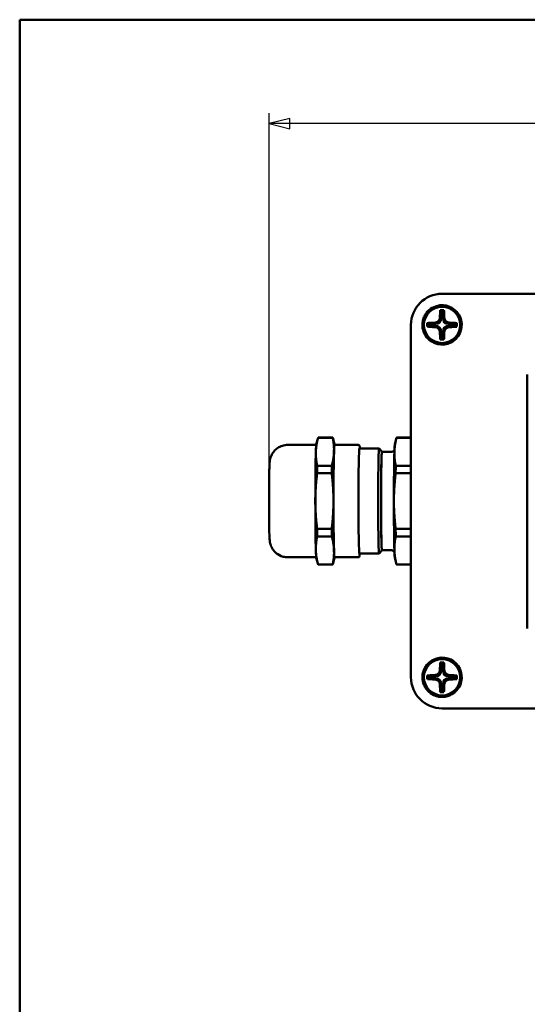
# Model space of a CAD drawing. Header units: millimetres. Extents: x 20 to 574, y 18 to 400.
# Tile 2 of 16: x 20 to 118, y 210 to 400. Entities that reach past the tile are written whole.
import ezdxf

# ---------------------------------------------------------------- set-up
doc = ezdxf.new("R2010")
doc.units = ezdxf.units.MM
doc.header["$LTSCALE"] = 2
for name, color, linetype, lineweight in [('Border (ISO)', 7, 'Continuous', 50), ('Dimension (ISO)', 7, 'Continuous', 25), ('Visible (ISO)', 7, 'Continuous', 50)]:
    doc.layers.add(name, color=color, linetype=linetype, lineweight=lineweight)
doc.styles.add('Note Text (ISO)', font='tahoma.ttf')
doc.dimstyles.new('Default (ISO)', dxfattribs={"dimscale": 2, "dimtxt": 2.2, "dimasz": 2, "dimexe": 1, "dimexo": 1, "dimgap": 0.762, "dimtad": 1, "dimdec": 1, "dimrnd": 1e-08, "dimtxsty": 'Note Text (ISO)', "dimblk": 'Filled-1', "dimcen": 0.09, "dimdle": 10, "dimclrd": 256, "dimclre": 256, "dimclrt": 256, "dimadec": 0, "dimazin": 0, "dimtfac": 0.863636, "dimtdec": 0, "dimtmove": 0, "dimatfit": 3, "dimfxl": 1, "dimtolj": 1, "dimlwd": -1, "dimlwe": -1, "dimarcsym": 0})

# ---------------------------------------------------------------- blocks, each defined once
blk = doc.blocks.new('Borders Border')
at = {"layer": 'Border (ISO)'}
for p, q in [((10, 200), (287, 200)), ((10, 10), (10, 200))]:
    blk.add_line(p, q, dxfattribs=at)
blk = doc.blocks.new('Filled-1')
at = {"color": 0}
for p, q in [((0, 0), (-1, 0.25)), ((-1, 0.25), (-1, -0.25)), ((-1, 0), (0, 0)), ((-1, -0.25), (0, 0))]:
    blk.add_line(p, q, dxfattribs=at)
at = {"color": 0, "flags": 128}
blk.add_lwpolyline([(-1, -0.25), (0, 0), (-1, 0.25), (-1, -0.25)], dxfattribs=at)
at = {"color": 0}
blk.add_solid([(-1, -0.25), (0, 0), (-1, 0.25), (-1, -0.25)], dxfattribs=at)
blk = doc.blocks.new('*D7')
at = {"layer": 'Defpoints', "color": 0, "transparency": 16777216}
for p in [(68.09, 379.94), (220.47, 341.11), (68.09, 307.11)]:
    blk.add_point(p, dxfattribs=at)
at = {"layer": 'Dimension (ISO)', "transparency": 16777216}
for p, q in [((68.09, 309.11), (68.09, 381.94)), ((220.47, 343.11), (220.47, 381.94)), ((216.47, 379.94), (72.09, 379.94))]:
    blk.add_line(p, q, dxfattribs=at)
at = {"layer": 'Dimension (ISO)', "transparency": 16777216, "xscale": 4, "yscale": 4, "zscale": 4, "rotation": 180}
blk.add_blockref('Filled-1', (68.09, 379.94), dxfattribs=at)
at = {"layer": 'Dimension (ISO)', "transparency": 16777216, "xscale": 4, "yscale": 4, "zscale": 4}
blk.add_blockref('Filled-1', (220.47, 379.94), dxfattribs=at)
at = {"layer": 'Dimension (ISO)', "transparency": 16777216, "insert": (139.79, 386.05), "char_height": 4.4, "attachment_point": 1, "style": 'Note Text (ISO)'}
blk.add_mtext('\\A1;152', dxfattribs=at)

msp = doc.modelspace()

# ---------------------------------------------------------------- linework, layer by layer
at = {"layer": 'Visible (ISO)'}
for p, q in [((214.47, 347.11), (101.46, 347.11)), ((101.12, 343.95), (101.28, 343.8)), ((101.81, 343.95), (101.66, 343.8)), ((101.66, 343.8), (101.28, 343.8)), ((101.28, 343.8), (101.28, 342.29)), ((101.66, 342.29), (101.66, 343.8)), ((95.47, 341.11), (95.47, 273.1)), ((98.62, 341.45), (98.78, 341.3)), ((98.62, 340.76), (98.78, 340.91)), ((100.28, 341.3), (98.78, 341.3)), ((98.78, 341.3), (98.78, 340.91)), ((98.78, 340.91), (100.28, 340.91)), ((104.16, 341.3), (102.65, 341.3)), ((102.65, 340.91), (104.16, 340.91)), ((104.31, 341.45), (104.16, 341.3)), ((104.16, 340.91), (104.16, 341.3)), ((104.31, 340.76), (104.16, 340.91)), ((101.12, 338.26), (101.28, 338.41)), ((101.28, 339.92), (101.28, 338.41)), ((101.28, 338.41), (101.66, 338.41)), ((101.66, 338.41), (101.66, 339.92)), ((101.81, 338.26), (101.66, 338.41)), ((117.9, 331.54), (117.9, 282.54)), ((77.21, 318.08), (77.54, 319.33)), ((77.54, 319.33), (80.37, 319.33)), ((77.56, 319.36), (80.39, 319.36)), ((80.73, 318.08), (80.4, 319.33)), ((92.36, 318.08), (92.69, 319.33)), ((95.47, 319.33), (92.69, 319.33)), ((95.47, 319.36), (92.71, 319.36)), ((71.72, 317.96), (77.19, 317.96)), ((80.72, 317.96), (85.32, 317.96)), ((89.32, 317.26), (85.52, 317.26)), ((89.88, 316.6), (89.33, 317.26)), ((91.67, 316.59), (89.87, 316.59)), ((80.2, 313.94), (77.37, 313.94)), ((95.47, 313.94), (92.52, 313.94)), ((77.36, 312.5), (80.19, 312.5)), ((95.47, 312.5), (92.51, 312.5)), ((80.19, 301.72), (77.36, 301.72)), ((77.37, 300.28), (80.2, 300.28)), ((95.47, 301.72), (92.51, 301.72)), ((95.47, 300.28), (92.52, 300.28)), ((89.32, 296.96), (85.52, 296.96)), ((89.88, 297.61), (89.33, 296.96)), ((91.67, 297.63), (89.87, 297.63)), ((71.72, 296.26), (77.19, 296.26)), ((77.21, 296.13), (77.54, 294.89)), ((80.37, 294.89), (77.54, 294.89)), ((77.56, 294.86), (80.39, 294.86)), ((80.73, 296.13), (80.4, 294.89)), ((80.72, 296.26), (85.32, 296.26)), ((92.36, 296.13), (92.69, 294.89)), ((95.47, 294.89), (92.69, 294.89)), ((95.47, 294.86), (92.71, 294.86)), ((101.12, 275.95), (101.28, 275.8)), ((101.66, 275.8), (101.28, 275.8)), ((101.28, 275.8), (101.28, 274.29)), ((101.81, 275.95), (101.66, 275.8)), ((101.66, 274.29), (101.66, 275.8)), ((98.62, 273.45), (98.78, 273.3)), ((98.62, 272.76), (98.78, 272.91)), ((100.28, 273.3), (98.78, 273.3)), ((98.78, 273.3), (98.78, 272.91)), ((98.78, 272.91), (100.28, 272.91)), ((101.28, 271.92), (101.28, 270.41)), ((101.66, 270.41), (101.66, 271.92)), ((104.16, 273.3), (102.65, 273.3)), ((102.65, 272.91), (104.16, 272.91)), ((104.31, 273.45), (104.16, 273.3)), ((104.16, 272.91), (104.16, 273.3)), ((104.31, 272.76), (104.16, 272.91)), ((101.12, 270.26), (101.28, 270.41)), ((101.28, 270.41), (101.66, 270.41)), ((101.81, 270.26), (101.66, 270.41)), ((101.46, 267.11), (214.47, 267.11))]:
    msp.add_line(p, q, dxfattribs=at)
for centre, radius in [((101.47, 341.11), 3.6), ((101.47, 341.11), 3.5), ((101.47, 273.11), 3.6), ((101.47, 273.11), 3.5)]:
    msp.add_circle(centre, radius, dxfattribs=at)
for centre, radius, start, end in [((101.47, 341.11), 5.5, 97.4602, 97.4698), ((101.47, 341.11), 3.8, 200.2313, 69.7687), ((101.47, 341.11), 5.5, 172.5302, 172.5395), ((101.47, 273.11), 3.8, 290.2313, 159.7687), ((101.47, 273.11), 5.5, 187.4605, 187.4698), ((101.47, 273.11), 5.5, 262.5302, 262.5398)]:
    msp.add_arc(centre, radius, start, end, dxfattribs=at)
for centre, major_axis, ratio, start_param, end_param in [((101.47, 341.1), (-4.25, 4.25), 0.998891, 5.498342, 7.068029), ((101.27, 341.11), (0, -3.49), 0.071722, 3.761625, 4.293972), ((100.27, 342.31), (0.718, -0.718), 0.985257, 5.505213, 7.061157), ((102.67, 342.31), (-0.718, -0.718), 0.985257, 5.505213, 7.061157), ((101.47, 341.1), (-3.16, 2.1), 0.999881, 0.586718, 0.700706), ((98.78, 341.11), (0, -2.24), 0.071726, 4.558042, 4.866743), ((101.47, 340.91), (3.49, 0), 0.071722, 3.761625, 4.293972), ((100.27, 339.91), (0.718, 0.718), 0.985257, 5.505213, 7.061157), ((102.67, 339.91), (-0.718, 0.718), 0.985257, 5.505213, 7.061157), ((101.47, 341.31), (3.49, 0), 0.071722, 0.620032, 1.15238), ((104.15, 341.11), (0, -2.24), 0.071726, 1.416449, 1.72515), ((101.47, 338.42), (2.24, 0), 0.071726, 4.558042, 4.866743), ((101.67, 341.11), (0, -3.49), 0.071722, 0.620032, 1.15238), ((77.56, 307.11), (0, 12.25), 0.01829, 0, 0.067912), ((80.39, 307.11), (0, 12.25), 0.01829, 6.215273, 6.351098), ((92.71, 307.11), (0, 12.25), 0.01829, 0, 0.067912), ((77.22, 307.11), (0, 11), 0.01829, 0.068322, 0.523599), ((80.72, 307.11), (0, 10.85), 0.01829, 0, 3.141593), ((80.72, 307.11), (0, 11), 0.01829, 6.117852, 6.806784), ((89.32, 307.11), (0, 10.15), 0.01829, 6.261383, 9.44658), ((92.37, 307.11), (0, 11), 0.01829, 0.068322, 0.523599), ((77.22, 307.11), (0, -11), 0.01829, 3.665191, 4.712389), ((80.72, 307.11), (0, 11), 0.01829, 0.523599, 1.570796), ((85.52, 307.11), (0, -10.15), 0.01829, 3.141593, 6.283185), ((89.87, 307.11), (0, -9.5), 0.01829, 3.0814, 6.343378), ((89.87, 307.11), (0, 9.48), 0.01829, 0, 3.141593), ((92.37, 307.11), (0, -11), 0.01829, 3.665191, 4.712389), ((77.56, 307.11), (0, 12.25), 0.01829, 0.979285, 1.11511), ((80.39, 307.11), (0, -12.25), 0.01829, 4.120878, 4.256703), ((92.71, 307.11), (0, 12.25), 0.01829, 0.979285, 1.11511), ((77.22, 307.11), (0, -11), 0.01829, 4.712389, 5.759587), ((80.72, 307.11), (0, 11), 0.01829, 1.570796, 2.617994), ((92.37, 307.11), (0, -11), 0.01829, 4.712389, 5.759587), ((77.56, 307.11), (0, 12.25), 0.01829, 2.026483, 2.162308), ((80.39, 307.11), (0, -12.25), 0.01829, 5.168075, 5.3039), ((92.71, 307.11), (0, 12.25), 0.01829, 2.026483, 2.162308), ((77.22, 307.11), (0, -11), 0.01829, 5.759587, 6.214863), ((80.72, 307.11), (0, -11), 0.01829, 5.759587, 6.448518), ((92.37, 307.11), (0, -11), 0.01829, 5.759587, 6.214863), ((77.56, 307.11), (0, -12.25), 0.01829, 6.215273, 6.283185), ((80.39, 307.11), (0, -12.25), 0.01829, 6.215273, 6.351098), ((92.71, 307.11), (0, -12.25), 0.01829, 6.215273, 6.283185), ((101.27, 273.11), (0, -3.49), 0.071722, 3.761625, 4.293972), ((100.27, 274.31), (0.718, -0.718), 0.985257, 5.505213, 7.061157), ((102.67, 274.31), (-0.718, -0.718), 0.985257, 5.505213, 7.061157), ((101.47, 273.11), (-4.25, -4.25), 0.998891, 5.498342, 7.068029), ((101.47, 273.11), (3.16, 2.1), 0.999881, 2.440887, 2.554875), ((98.78, 273.11), (0, -2.24), 0.071726, 4.558042, 4.866743), ((101.47, 272.91), (3.49, 0), 0.071722, 3.761625, 4.293972), ((100.27, 271.91), (0.718, 0.718), 0.985257, 5.505213, 7.061157), ((102.67, 271.91), (-0.718, 0.718), 0.985257, 5.505213, 7.061157), ((101.47, 273.31), (3.49, 0), 0.071722, 0.620032, 1.15238), ((104.15, 273.11), (0, -2.24), 0.071726, 1.416449, 1.72515), ((101.47, 270.42), (2.24, 0), 0.071726, 4.558042, 4.866743), ((101.67, 273.11), (0, -3.49), 0.071722, 0.620032, 1.15238)]:
    msp.add_ellipse(centre, major_axis=major_axis, ratio=ratio, start_param=start_param, end_param=end_param, dxfattribs=at)
for points, knots in [([(97.67, 341.11), (97.67, 341.39), (97.7, 341.67), (97.83, 342.24), (97.93, 342.51), (98.27, 343.22), (98.57, 343.61), (99.31, 344.27), (99.73, 344.52), (100.47, 344.78), (100.76, 344.85), (101.33, 344.91), (101.62, 344.91), (101.9, 344.88)], [-0.6412234, -0.6412234, -0.6412234, -0.6412234, -0.5559853, -0.5559853, -0.4687409, -0.4687409, -0.320612, -0.320612, -0.173165, -0.173165, -0.085434, -0.085434, 0, 0, 0, 0]), ([(101.47, 343.95), (101.41, 343.95), (101.35, 343.95), (101.24, 343.95), (101.18, 343.95), (101.12, 343.95)], [-0.03442222, -0.03442222, -0.03442222, -0.03442222, -0.01721162, -0.01721162, -0.000001, -0.000001, -0.000001, -0.000001]), ([(101.81, 343.95), (101.75, 343.95), (101.7, 343.95), (101.58, 343.95), (101.53, 343.95), (101.47, 343.95)], [-0.03442267, -0.03442267, -0.03442267, -0.03442267, -0.01721182, -0.01721182, -0.000001, -0.000001, -0.000001, -0.000001]), ([(101.9, 342.53), (101.89, 342.8), (101.88, 343.07), (101.85, 343.54), (101.83, 343.76), (101.81, 343.95)], [-0.1581917, -0.1581917, -0.1581917, -0.1581917, -0.074665, -0.074665, -0.000001, -0.000001, -0.000001, -0.000001]), ([(101.9, 344.88), (102.15, 344.85), (102.4, 344.8), (102.69, 344.71), (102.73, 344.69), (102.78, 344.67)], [1.52775982, 1.52775982, 1.52775982, 1.52775982, 1.59869753, 1.59869753, 1.61306512, 1.61306512, 1.61306512, 1.61306512]), ([(101.04, 342.53), (101.04, 342.49), (101.04, 342.45), (101.02, 342.32), (100.99, 342.24), (100.93, 342.1), (100.9, 342.05), (100.84, 341.95), (100.8, 341.9), (100.72, 341.82), (100.68, 341.78), (100.59, 341.71), (100.54, 341.68), (100.42, 341.62), (100.35, 341.59), (100.21, 341.55), (100.13, 341.54), (100.05, 341.53)], [0.3946744, 0.3946744, 0.3946744, 0.3946744, 0.4068279, 0.4068279, 0.4337931, 0.4337931, 0.4525599, 0.4525599, 0.4695966, 0.4695966, 0.4865097, 0.4865097, 0.5042236, 0.5042236, 0.5265419, 0.5265419, 0.5511508, 0.5511508, 0.5511508, 0.5511508]), ([(102.89, 341.53), (102.85, 341.54), (102.81, 341.54), (102.68, 341.56), (102.6, 341.58), (102.46, 341.64), (102.41, 341.67), (102.31, 341.74), (102.26, 341.78), (102.18, 341.85), (102.14, 341.89), (102.07, 341.99), (102.04, 342.04), (101.98, 342.15), (101.95, 342.22), (101.91, 342.37), (101.9, 342.45), (101.9, 342.53)], [0.3946744, 0.3946744, 0.3946744, 0.3946744, 0.4068279, 0.4068279, 0.4337931, 0.4337931, 0.4525599, 0.4525599, 0.4695966, 0.4695966, 0.4865097, 0.4865097, 0.5042236, 0.5042236, 0.5265419, 0.5265419, 0.5511508, 0.5511508, 0.5511508, 0.5511508]), ([(97.9, 339.79), (97.88, 339.84), (97.87, 339.89), (97.77, 340.18), (97.72, 340.43), (97.69, 340.68)], [1.35795464, 1.35795464, 1.35795464, 1.35795464, 1.37232223, 1.37232223, 1.44327818, 1.44327818, 1.44327818, 1.44327818]), ([(100.05, 341.53), (99.78, 341.53), (99.51, 341.51), (99.03, 341.49), (98.82, 341.47), (98.62, 341.45)], [-0.1581917, -0.1581917, -0.1581917, -0.1581917, -0.074665, -0.074665, -0.000001, -0.000001, -0.000001, -0.000001]), ([(100.05, 340.68), (100.09, 340.68), (100.13, 340.68), (100.25, 340.66), (100.34, 340.63), (100.48, 340.57), (100.53, 340.54), (100.63, 340.48), (100.67, 340.44), (100.76, 340.36), (100.79, 340.32), (100.86, 340.23), (100.9, 340.18), (100.96, 340.06), (100.99, 339.99), (101.03, 339.85), (101.04, 339.77), (101.04, 339.69)], [0.3946744, 0.3946744, 0.3946744, 0.3946744, 0.4068279, 0.4068279, 0.4337931, 0.4337931, 0.4525599, 0.4525599, 0.4695966, 0.4695966, 0.4865097, 0.4865097, 0.5042236, 0.5042236, 0.5265419, 0.5265419, 0.5511508, 0.5511508, 0.5511508, 0.5511508]), ([(101.9, 339.69), (101.9, 339.73), (101.9, 339.77), (101.92, 339.89), (101.94, 339.98), (102, 340.12), (102.03, 340.17), (102.1, 340.27), (102.14, 340.31), (102.21, 340.4), (102.26, 340.43), (102.35, 340.5), (102.4, 340.54), (102.51, 340.6), (102.58, 340.62), (102.73, 340.67), (102.81, 340.68), (102.89, 340.68)], [0.3946744, 0.3946744, 0.3946744, 0.3946744, 0.4068279, 0.4068279, 0.4337931, 0.4337931, 0.4525599, 0.4525599, 0.4695966, 0.4695966, 0.4865097, 0.4865097, 0.5042236, 0.5042236, 0.5265419, 0.5265419, 0.5511508, 0.5511508, 0.5511508, 0.5511508]), ([(102.89, 340.68), (103.16, 340.69), (103.43, 340.7), (103.9, 340.73), (104.12, 340.74), (104.31, 340.76)], [-0.1581917, -0.1581917, -0.1581917, -0.1581917, -0.074665, -0.074665, -0.000001, -0.000001, -0.000001, -0.000001]), ([(101.04, 339.69), (101.05, 339.42), (101.06, 339.15), (101.09, 338.67), (101.1, 338.46), (101.12, 338.26)], [-0.1581917, -0.1581917, -0.1581917, -0.1581917, -0.074665, -0.074665, -0.000001, -0.000001, -0.000001, -0.000001]), ([(71.72, 317.96), (71.35, 317.96), (70.98, 317.89), (70.3, 317.68), (70, 317.52), (69.46, 317.15), (69.25, 316.94), (68.85, 316.49), (68.73, 316.28), (68.48, 315.82), (68.43, 315.65), (68.33, 315.36), (68.31, 315.26), (68.27, 315.08), (68.26, 315.01), (68.23, 314.86), (68.23, 314.79), (68.2, 314.55), (68.19, 314.43), (68.17, 313.96), (68.16, 313.59), (68.13, 312.59), (68.12, 311.96), (68.1, 310.58), (68.1, 309.84), (68.09, 308.29), (68.09, 307.48), (68.09, 305.89), (68.09, 305.1), (68.1, 303.61), (68.11, 302.91), (68.13, 301.67), (68.14, 301.13), (68.17, 300.21), (68.18, 299.92), (68.22, 299.47), (68.23, 299.42), (68.24, 299.3), (68.25, 299.23), (68.29, 299.06), (68.31, 298.95), (68.42, 298.59), (68.46, 298.4), (68.77, 297.87), (68.88, 297.69), (69.19, 297.33), (69.34, 297.18), (69.84, 296.78), (70.26, 296.53), (71.09, 296.3), (71.41, 296.26), (71.72, 296.26)], [1.047198, 1.047198, 1.047198, 1.047198, 1.053055, 1.053055, 1.059511, 1.059511, 1.068004, 1.068004, 1.081223, 1.081223, 1.103756, 1.103756, 1.131408, 1.131408, 1.163327, 1.163327, 1.215308, 1.215308, 1.368215, 1.368215, 1.682374, 1.682374, 2.025409, 2.025409, 2.351854, 2.351854, 2.675173, 2.675173, 2.997982, 2.997982, 3.321945, 3.321945, 3.650979, 3.650979, 4.010305, 4.010305, 4.054926, 4.054926, 4.091653, 4.091653, 4.129352, 4.129352, 4.157095, 4.157095, 4.167613, 4.167613, 4.174347, 4.174347, 4.183821, 4.183821, 4.18879, 4.18879, 4.18879, 4.18879]), ([(85.58, 317.26), (85.56, 317.56), (85.63, 317.61), (85.5, 317.86), (85.49, 317.88), (85.44, 317.92), (85.41, 317.94), (85.36, 317.95), (85.34, 317.96), (85.32, 317.96)], [7.0192433, 7.0192433, 7.0192433, 7.0192433, 7.296414, 7.296414, 7.3131682, 7.3131682, 7.3253846, 7.3253846, 7.3303829, 7.3303829, 7.3303829, 7.3303829]), ([(91.67, 316.59), (91.75, 316.59), (91.82, 316.6), (91.96, 316.65), (92.02, 316.68), (92.13, 316.75), (92.17, 316.79), (92.23, 316.87), (92.25, 316.9), (92.27, 316.94), (92.28, 316.94), (92.28, 316.95)], [1.04719755, 1.04719755, 1.04719755, 1.04719755, 1.05325562, 1.05325562, 1.05991112, 1.05991112, 1.06819749, 1.06819749, 1.07819646, 1.07819646, 1.0811595, 1.0811595, 1.0811595, 1.0811595]), ([(85.32, 296.26), (85.35, 296.26), (85.38, 296.26), (85.43, 296.29), (85.45, 296.3), (85.48, 296.33), (85.49, 296.34), (85.51, 296.38), (85.52, 296.39), (85.54, 296.47), (85.54, 296.52), (85.56, 296.68), (85.57, 296.8), (85.58, 296.96)], [4.1887902, 4.1887902, 4.1887902, 4.1887902, 4.19689, 4.19689, 4.2058134, 4.2058134, 4.2179197, 4.2179197, 4.2424035, 4.2424035, 4.3600406, 4.3600406, 4.4999298, 4.4999298, 4.4999298, 4.4999298]), ([(92.28, 297.27), (92.27, 297.29), (92.26, 297.31), (92.21, 297.37), (92.17, 297.42), (92.06, 297.51), (91.99, 297.56), (91.83, 297.61), (91.75, 297.63), (91.67, 297.63)], [4.15482826, 4.15482826, 4.15482826, 4.15482826, 4.16310213, 4.16310213, 4.17381832, 4.17381832, 4.18267448, 4.18267448, 4.1887902, 4.1887902, 4.1887902, 4.1887902]), ([(101.47, 275.95), (101.41, 275.95), (101.35, 275.95), (101.24, 275.95), (101.18, 275.95), (101.12, 275.95)], [-0.03442222, -0.03442222, -0.03442222, -0.03442222, -0.01721162, -0.01721162, -0.000001, -0.000001, -0.000001, -0.000001]), ([(101.81, 275.95), (101.75, 275.95), (101.7, 275.95), (101.58, 275.95), (101.53, 275.95), (101.47, 275.95)], [-0.03442267, -0.03442267, -0.03442267, -0.03442267, -0.01721182, -0.01721182, -0.000001, -0.000001, -0.000001, -0.000001]), ([(101.9, 274.53), (101.89, 274.8), (101.88, 275.07), (101.85, 275.54), (101.83, 275.76), (101.81, 275.95)], [-0.1581917, -0.1581917, -0.1581917, -0.1581917, -0.074665, -0.074665, -0.000001, -0.000001, -0.000001, -0.000001]), ([(97.69, 273.54), (97.72, 273.79), (97.77, 274.04), (97.87, 274.33), (97.88, 274.37), (97.9, 274.42)], [1.52774158, 1.52774158, 1.52774158, 1.52774158, 1.59869753, 1.59869753, 1.61306512, 1.61306512, 1.61306512, 1.61306512]), ([(101.04, 274.53), (101.04, 274.49), (101.04, 274.45), (101.02, 274.32), (100.99, 274.24), (100.93, 274.1), (100.9, 274.05), (100.84, 273.95), (100.8, 273.9), (100.72, 273.82), (100.68, 273.78), (100.59, 273.71), (100.54, 273.68), (100.42, 273.62), (100.35, 273.59), (100.21, 273.55), (100.13, 273.54), (100.05, 273.53)], [0.3946744, 0.3946744, 0.3946744, 0.3946744, 0.4068279, 0.4068279, 0.4337931, 0.4337931, 0.4525599, 0.4525599, 0.4695966, 0.4695966, 0.4865097, 0.4865097, 0.5042236, 0.5042236, 0.5265419, 0.5265419, 0.5511508, 0.5511508, 0.5511508, 0.5511508]), ([(102.89, 273.53), (102.85, 273.54), (102.81, 273.54), (102.68, 273.56), (102.6, 273.58), (102.46, 273.64), (102.41, 273.67), (102.31, 273.74), (102.26, 273.78), (102.18, 273.85), (102.14, 273.89), (102.07, 273.99), (102.04, 274.04), (101.98, 274.15), (101.95, 274.22), (101.91, 274.37), (101.9, 274.45), (101.9, 274.53)], [0.3946744, 0.3946744, 0.3946744, 0.3946744, 0.4068279, 0.4068279, 0.4337931, 0.4337931, 0.4525599, 0.4525599, 0.4695966, 0.4695966, 0.4865097, 0.4865097, 0.5042236, 0.5042236, 0.5265419, 0.5265419, 0.5511508, 0.5511508, 0.5511508, 0.5511508]), ([(101.9, 269.33), (101.62, 269.3), (101.33, 269.3), (100.76, 269.36), (100.47, 269.43), (99.73, 269.69), (99.31, 269.95), (98.57, 270.6), (98.27, 271), (97.93, 271.7), (97.83, 271.98), (97.7, 272.54), (97.67, 272.82), (97.67, 273.11)], [-0.6412738, -0.6412738, -0.6412738, -0.6412738, -0.5558337, -0.5558337, -0.4680963, -0.4680963, -0.320638, -0.320638, -0.1724977, -0.1724977, -0.0852461, -0.0852461, -0.000001, -0.000001, -0.000001, -0.000001]), ([(100.05, 273.53), (99.78, 273.53), (99.51, 273.51), (99.03, 273.49), (98.82, 273.47), (98.62, 273.45)], [-0.1581917, -0.1581917, -0.1581917, -0.1581917, -0.074665, -0.074665, -0.000001, -0.000001, -0.000001, -0.000001]), ([(100.05, 272.68), (100.09, 272.68), (100.13, 272.68), (100.25, 272.66), (100.34, 272.63), (100.48, 272.57), (100.53, 272.54), (100.63, 272.48), (100.67, 272.44), (100.76, 272.36), (100.79, 272.32), (100.86, 272.23), (100.9, 272.18), (100.96, 272.06), (100.99, 271.99), (101.03, 271.85), (101.04, 271.77), (101.04, 271.69)], [0.3946744, 0.3946744, 0.3946744, 0.3946744, 0.4068279, 0.4068279, 0.4337931, 0.4337931, 0.4525599, 0.4525599, 0.4695966, 0.4695966, 0.4865097, 0.4865097, 0.5042236, 0.5042236, 0.5265419, 0.5265419, 0.5511508, 0.5511508, 0.5511508, 0.5511508]), ([(101.9, 271.69), (101.9, 271.73), (101.9, 271.77), (101.92, 271.89), (101.94, 271.98), (102, 272.12), (102.03, 272.17), (102.1, 272.27), (102.14, 272.31), (102.21, 272.4), (102.26, 272.43), (102.35, 272.5), (102.4, 272.54), (102.51, 272.6), (102.58, 272.62), (102.73, 272.67), (102.81, 272.68), (102.89, 272.68)], [0.3946744, 0.3946744, 0.3946744, 0.3946744, 0.4068279, 0.4068279, 0.4337931, 0.4337931, 0.4525599, 0.4525599, 0.4695966, 0.4695966, 0.4865097, 0.4865097, 0.5042236, 0.5042236, 0.5265419, 0.5265419, 0.5511508, 0.5511508, 0.5511508, 0.5511508]), ([(102.89, 272.68), (103.16, 272.69), (103.43, 272.7), (103.9, 272.73), (104.12, 272.74), (104.31, 272.76)], [-0.1581917, -0.1581917, -0.1581917, -0.1581917, -0.074665, -0.074665, -0.000001, -0.000001, -0.000001, -0.000001]), ([(101.04, 271.69), (101.05, 271.42), (101.06, 271.15), (101.09, 270.67), (101.1, 270.46), (101.12, 270.26)], [-0.1581917, -0.1581917, -0.1581917, -0.1581917, -0.074665, -0.074665, -0.000001, -0.000001, -0.000001, -0.000001]), ([(102.78, 269.54), (102.73, 269.52), (102.69, 269.51), (102.4, 269.41), (102.15, 269.36), (101.9, 269.33)], [1.35795464, 1.35795464, 1.35795464, 1.35795464, 1.37232223, 1.37232223, 1.44325994, 1.44325994, 1.44325994, 1.44325994])]:
    msp.add_open_spline(points, degree=3, knots=knots, dxfattribs=at)
for points, weights in [([(77.12, 316.63), (77.16, 317.91), (77.54, 319.33)], [1, 1.08574144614, 1.1154562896]), ([(80.37, 319.33), (80.66, 317.91), (80.62, 316.63)], [1.1154562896, 1.08574144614, 1]), ([(80.4, 319.33), (80.4, 319.33), (80.4, 319.33)], [1.11539613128, 1.11542623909, 1.1154562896]), ([(92.27, 316.63), (92.31, 317.91), (92.69, 319.33)], [1, 1.08574144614, 1.1154562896]), ([(77.37, 313.94), (77.08, 315.36), (77.12, 316.63)], [1.1154562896, 1.08574144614, 1]), ([(80.62, 316.63), (80.58, 315.36), (80.2, 313.94)], [1, 1.08574144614, 1.1154562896]), ([(92.52, 313.94), (92.23, 315.36), (92.27, 316.63)], [1.1154562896, 1.08574144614, 1]), ([(77.02, 307.11), (77.02, 309.66), (77.36, 312.5)], [1, 1.08574144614, 1.1154562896]), ([(80.19, 312.5), (80.52, 309.66), (80.52, 307.11)], [1.1154562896, 1.08574144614, 1]), ([(92.17, 307.11), (92.17, 309.66), (92.51, 312.5)], [1, 1.08574144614, 1.1154562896]), ([(77.36, 301.72), (77.02, 304.56), (77.02, 307.11)], [1.1154562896, 1.08574144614, 1]), ([(80.52, 307.11), (80.52, 304.56), (80.19, 301.72)], [1, 1.08574144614, 1.1154562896]), ([(92.51, 301.72), (92.17, 304.56), (92.17, 307.11)], [1.1154562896, 1.08574144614, 1]), ([(77.12, 297.58), (77.08, 298.86), (77.37, 300.28)], [1, 1.08574144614, 1.1154562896]), ([(80.2, 300.28), (80.58, 298.86), (80.62, 297.58)], [1.1154562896, 1.08574144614, 1]), ([(92.27, 297.58), (92.23, 298.86), (92.52, 300.28)], [1, 1.08574144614, 1.1154562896]), ([(77.54, 294.89), (77.16, 296.31), (77.12, 297.58)], [1.1154562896, 1.08574144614, 1]), ([(80.62, 297.58), (80.66, 296.31), (80.37, 294.89)], [1, 1.08574144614, 1.1154562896]), ([(92.69, 294.89), (92.31, 296.31), (92.27, 297.58)], [1.1154562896, 1.08574144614, 1]), ([(80.4, 294.89), (80.4, 294.89), (80.4, 294.89)], [1.1154562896, 1.11542623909, 1.11539613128])]:
    msp.add_rational_spline(points, weights, degree=2, dxfattribs=at)

# ---------------------------------------------------------------- block references
at = {"xscale": 2, "yscale": 2, "zscale": 2}
msp.add_blockref('Borders Border', (0, 0), dxfattribs=at)

# ---------------------------------------------------------------- dimensions: what is measured, and where the dimension line sits
at = {"layer": 'Dimension (ISO)'}
dim = msp.add_linear_dim(base=(68.09, 379.94), p1=(220.47, 341.11), p2=(68.09, 307.11), dimstyle='Default (ISO)', override={"dimgap": 0.762, "dimdec": 0, "dimtol": 0, "dimlim": 0, "dimtp": 0, "dimtm": 0, "dimtdec": 0, "dimtofl": 0, "dimatfit": 1}, dxfattribs=at)
dim.commit()
dim.dimension.update_dxf_attribs({"geometry": '*D7', "text_midpoint": (144.28, 379.94), "dimtype": 160})

doc.saveas('drawing.dxf')
